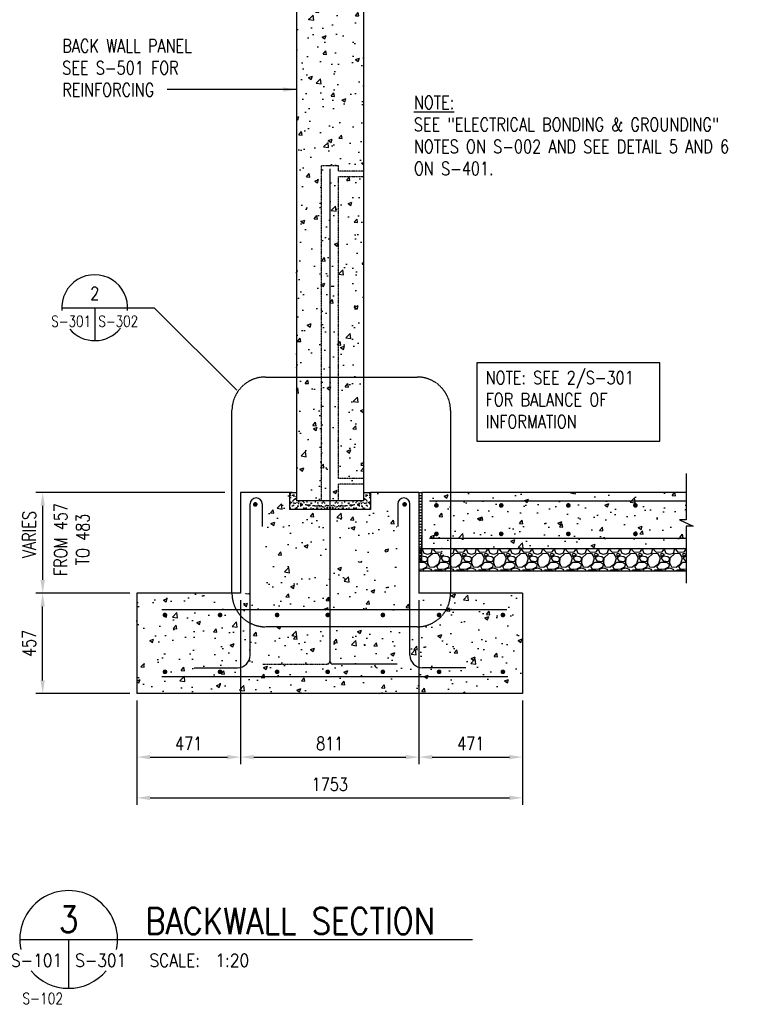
# Model space of a CAD drawing. Header units: millimetres. Extents: x 0 to 13387, y -1 to 10067.
# Tile 5 of 6: x 9946 to 13255, y 1947 to 6424. Entities that reach past the tile are written whole.
import ezdxf
from ezdxf.enums import TextEntityAlignment as Align

# ---------------------------------------------------------------- set-up
doc = ezdxf.new("R2010")
doc.units = ezdxf.units.MM
doc.linetypes.add('HIDDEN', pattern=[0.375, 0.25, -0.125])
doc.linetypes.add('HIDDEN2', pattern=[0.1875, 0.125, -0.0625])
for name, color, linetype in [('S-ANNO-DIMS', 2, 'Continuous'), ('S-ANNO-PATT', 1, 'Continuous'), ('S-ANNO-SYMB_4', 4, 'Continuous'), ('S-ANNO-SYMB_5', 5, 'Continuous'), ('S-ANNO-TEXT', 3, 'Continuous'), ('S-ANNO-TEXT14', 14, 'Continuous'), ('S-SECT-CONC', 3, 'Continuous'), ('S-SECT-HIDE', 2, 'HIDDEN2'), ('S-SECT-MBND', 1, 'Continuous'), ('S-SECT-PATT', 1, 'Continuous'), ('S-SECT-RBAR', 5, 'Continuous'), ('S-STRL-MISC', 11, 'Continuous')]:
    doc.layers.add(name, color=color, linetype=linetype)
doc.styles.add('BASE16', font='romans.shx', dxfattribs={"width": 0.8})
doc.styles.add('DETNO', font='romans', dxfattribs={"width": 0.7})
doc.styles.add('ROMANS', font='ROMANS.shx', dxfattribs={"width": 0.8})
doc.styles.add('TAGS', font='romans', dxfattribs={"width": 0.5})
doc.dimstyles.new('DIM16', dxfattribs={"dimscale": 16, "dimtxt": 0.125, "dimasz": 0.09375, "dimexe": 0.0625, "dimexo": 0.0625, "dimgap": 0.0625, "dimtad": 1, "dimdec": 4, "dimzin": 3, "dimdsep": 46, "dimlunit": 4, "dimtxsty": 'BASE16', "dimblk": 'ARCHTICK', "dimcen": 0.09, "dimdle": 0.0625, "dimclrd": 256, "dimclre": 256, "dimclrt": 4, "dimadec": 0, "dimazin": 0, "dimtfac": 1, "dimtdec": 4, "dimtmove": 0, "dimatfit": 2, "dimfxl": 1, "dimfrac": 2, "dimtolj": 1, "dimtzin": 0, "dimlwd": -1, "dimlwe": -1, "dimarcsym": 0})

# ---------------------------------------------------------------- blocks, each defined once
blk = doc.blocks.new('SECTOR BUBBLE')
for p, q in [((-0.5, 0), (0.5, 0)), ((0, 0), (0, -0.5))]:
    blk.add_line(p, q)
for start, end in [(354.9415, 184.6306), (220.7746, 321.2747)]:
    blk.add_arc((0, 0), 0.5, start, end)
at = {"style": 'DETNO', "width": 0.7}
blk.add_attdef('DRAWING', text='', height=0.225, dxfattribs=at).set_placement((0, 0.057), align=Align.CENTER)
at = {"style": 'TAGS', "width": 0.4, "flags": 1}
blk.add_attdef('DET_NAME', (-0.065, -0.025), '', height=0.225, dxfattribs=at)
at = {"style": 'TAGS', "width": 0.5}
blk.add_attdef('REF', text='', height=0.225, dxfattribs=at).set_placement((-0.055, -0.289), align=Align.RIGHT)
blk.add_attdef('SHEET', (0.055, -0.289), '', height=0.225, dxfattribs=at)
blk = doc.blocks.new('*D55')
at = {"color": 2, "transparency": 16777216}
for p, q in [((10948.7, 3784.9), (10948.7, 3039.6)), ((10477.7, 3328.1), (10477.7, 3039.6)), ((10537.7, 3071.2), (10888.7, 3071.2))]:
    blk.add_line(p, q, dxfattribs=at)
for points in [[(10537.7, 3081.2), (10537.7, 3061.2), (10477.7, 3071.2)], [(10888.7, 3081.2), (10888.7, 3061.2), (10948.7, 3071.2)]]:
    blk.add_solid(points, dxfattribs=at)
at = {"layer": 'Defpoints', "color": 0, "transparency": 16777216}
for p in [(10948.7, 3816.5), (10477.7, 3359.7), (10948.7, 3071.2)]:
    blk.add_point(p, dxfattribs=at)
at = {"color": 3, "transparency": 16777216, "insert": (10713.2, 3132.8), "char_height": 60, "attachment_point": 5, "style": 'BASE16'}
blk.add_mtext('\\A1;471', dxfattribs=at)
blk = doc.blocks.new('*D56')
at = {"color": 2, "transparency": 16777216}
for p, q in [((10948.7, 3784.9), (10948.7, 3039.6)), ((11759.1, 3784.9), (11759.1, 3039.6)), ((11008.7, 3071.2), (11699.1, 3071.2))]:
    blk.add_line(p, q, dxfattribs=at)
for points in [[(11008.7, 3081.2), (11008.7, 3061.2), (10948.7, 3071.2)], [(11699.1, 3081.2), (11699.1, 3061.2), (11759.1, 3071.2)]]:
    blk.add_solid(points, dxfattribs=at)
at = {"layer": 'Defpoints', "color": 0, "transparency": 16777216}
for p in [(10948.7, 3816.5), (11759.1, 3816.5), (11759.1, 3071.2)]:
    blk.add_point(p, dxfattribs=at)
at = {"color": 3, "transparency": 16777216, "insert": (11353.9, 3132.8), "char_height": 60, "attachment_point": 5, "style": 'BASE16'}
blk.add_mtext('\\A1;811', dxfattribs=at)
blk = doc.blocks.new('*D57')
at = {"color": 2, "transparency": 16777216}
for p, q in [((11759.1, 3784.9), (11759.1, 3039.6)), ((12230.1, 3328.1), (12230.1, 3039.6)), ((11819.1, 3071.2), (12170.1, 3071.2))]:
    blk.add_line(p, q, dxfattribs=at)
for points in [[(11819.1, 3081.2), (11819.1, 3061.2), (11759.1, 3071.2)], [(12170.1, 3081.2), (12170.1, 3061.2), (12230.1, 3071.2)]]:
    blk.add_solid(points, dxfattribs=at)
at = {"layer": 'Defpoints', "color": 0, "transparency": 16777216}
for p in [(11759.1, 3816.5), (12230.1, 3359.7), (12230.1, 3071.2)]:
    blk.add_point(p, dxfattribs=at)
at = {"color": 3, "transparency": 16777216, "insert": (11994.6, 3132.8), "char_height": 60, "attachment_point": 5, "style": 'BASE16'}
blk.add_mtext('\\A1;471', dxfattribs=at)
blk = doc.blocks.new('*D58')
at = {"color": 2, "transparency": 16777216}
for p, q in [((10477.7, 3328.1), (10477.7, 2854.4)), ((12230.1, 3328.1), (12230.1, 2854.4)), ((10537.7, 2886), (12170.1, 2886))]:
    blk.add_line(p, q, dxfattribs=at)
for points in [[(10537.7, 2896), (10537.7, 2876), (10477.7, 2886)], [(12170.1, 2896), (12170.1, 2876), (12230.1, 2886)]]:
    blk.add_solid(points, dxfattribs=at)
at = {"layer": 'Defpoints', "color": 0, "transparency": 16777216}
for p in [(10477.7, 3359.7), (12230.1, 3359.7), (12230.1, 2886)]:
    blk.add_point(p, dxfattribs=at)
at = {"color": 3, "transparency": 16777216, "insert": (11353.9, 2947.6), "char_height": 60, "attachment_point": 5, "style": 'BASE16'}
blk.add_mtext('\\A1;1753', dxfattribs=at)

msp = doc.modelspace()

# ---------------------------------------------------------------- hatches: boundary and pattern name
at = {"layer": 'S-ANNO-DIMS'}
h = msp.add_hatch(dxfattribs=at)
h.set_pattern_fill('AR-SAND', color=256, scale=11.999976, style=0)
h.set_pattern_definition([(142.50437, (21688.284, 2845.631), (0.754156, 23.121897), [0, -18.239964, 0, -20.39996, 0, -19.49996]), (172.50437, (21688.284, 2845.63), (-21.23986, 33.86407), [0, -9.83998, 0, -16.439967, 0, -6.299987]), (212.50437, (21703.044, 2845.632), (-37.369633, 0.06506), [0, -5.999988, 0, -21.599957, 0, -28.199944]), (222.50437, (21703.044, 2845.632), (-36.07425, 10.52934), [0, -2.999994, 0, -14.159972, 0, -16.199968])])
h.paths.add_polyline_path([(11171.3, 4273.9), (11202.7, 4273.9), (11202.7, 4235.8), (11354.9, 4235.8), (11354.9, 4197.7), (11171.3, 4197.7)])
h = msp.add_hatch(dxfattribs=at)
h.set_pattern_fill('AR-SAND', color=256, scale=11.999976, style=0)
h.set_pattern_definition([(37.5, (1021.672, 2844.843), (-0.75592, 23.12184), [0, -18.239964, 0, -20.39996, 0, -19.49996]), (7.5, (1021.672, 2844.843), (21.23728, 33.865685), [0, -9.83998, 0, -16.439967, 0, -6.299987]), (327.5, (1006.912, 2844.843), (37.369628, 0.06791), [0, -5.999988, 0, -21.599957, 0, -28.199944]), (317.5, (1006.912, 2844.843), (36.07345, 10.53209), [0, -2.999994, 0, -14.159972, 0, -16.199968])])
h.paths.add_polyline_path([(11538.5, 4273.9), (11507.2, 4273.9), (11507.2, 4235.8), (11354.9, 4235.8), (11354.9, 4197.7), (11538.5, 4197.7)])
at = {"layer": 'S-ANNO-PATT'}
h = msp.add_hatch(dxfattribs=at)
h.set_pattern_fill('GRAVEL', color=256, scale=99.9998, style=0)
h.set_pattern_definition([(228.0128, (5269.005, 2012.352), (-799.998223, -899.998334), [13.4536, -1331.9061]), (184.9697, (5260.005, 2002.352), (1199.9977052, 99.9989307), [23.0868, -2285.5879]), (132.5104, (5237.005, 2000.352), (999.997072, -1099.9986674), [16.2788, -1611.6]), (267.2737, (5198.005, 1975.352), (99.9994018, 1999.9960295), [21.0238, -2081.3516]), (292.8337, (5197.005, 1954.3523), (-499.9999905, 1199.9972412), [20.6155, -2040.9332]), (357.2737, (5205.005, 1935.3523), (-1999.9960295, 99.9994018), [21.0238, -2081.3516]), (37.6942, (5226.005, 1934.3523), (-1299.9981346, -999.9970405), [27.8028, -2752.4794]), (72.2553, (5248.005, 1951.3523), (699.9996763, 2199.9952231), [26.24875, -2598.6269]), (121.4296, (5256.005, 1976.352), (-799.9992234, 1299.9969037), [21.095, -2088.4031]), (175.2364, (5245.005, 1994.352), (1099.997895, -99.998953), [24.0832, -1180.0739]), (222.3974, (5221.005, 1996.3522), (-1199.9983351, -1099.9970082), [31.1447, -3083.3313]), (138.8141, (5297.005, 1974.352), (-699.998895, 599.998531), [10.6301, -1052.3823]), (171.4692, (5289.005, 1981.352), (1299.9972285, -200.000391), [20.2237, -2002.1471]), (225, (5269.005, 1984.35), (-1e-14, -99.9998), [14.1421, -127.279]), (203.1986, (5262.005, 1996.352), (499.998973, 199.999733), [7.6158, -753.96]), (291.8014, (5255.005, 1993.352), (-99.99979, 299.999427), [10.7703, -527.7451]), (30.9638, (5259.005, 1983.352), (299.999202, 199.99985), [17.4929, -565.6012]), (161.5651, (5274.005, 1992.352), (199.99964, -99.99964), [12.6491, -303.5781]), (16.3895, (5197.005, 1993.352), (999.99822, 299.998671), [17.72, -1754.281]), (70.3462, (5214.005, 1998.352), (-399.998725, -1099.9980136), [14.8661, -1471.7379]), (293.1986, (5274.005, 2012.352), (-199.999733, 499.998973), [15.2315, -746.3443]), (343.6105, (5280.005, 1998.352), (-999.99822, 299.998671), [17.72, -1754.281]), (339.444, (5197.005, 1931.352), (-499.999184, 199.9992), [17.088, -837.3107]), (294.7751, (5213.005, 1925.352), (-499.998219, 1099.998142), [14.3178, -1417.4615]), (66.8014, (5275.005, 1912.352), (199.999733, 499.998973), [15.2315, -746.3443]), (17.354, (5281.005, 1926.3523), (-1299.997602, -399.9986502), [16.7631, -1659.5391]), (69.444, (5226.005, 1912.352), (-199.9992, -499.999184), [8.544, -845.8547]), (101.3099, (5269.005, 1912.352), (-99.999563, 399.999275), [5.099, -504.8019]), (165.9638, (5268.005, 1917.352), (299.999455, -99.999606), [20.6155, -391.6942]), (186.009, (5248.005, 1922.3523), (999.997975, 99.9997317), [19.105, -1891.3885]), (303.6901, (5259.005, 1974.352), (-99.99993, 199.99956), [14.4222, -346.1322]), (353.1572, (5267.005, 1962.3523), (1699.9965365, -200.0003998), [25.17935, -2492.7513]), (60.9454, (5292.005, 1959.352), (-399.999203, -699.998638), [10.2956, -1019.2654]), (90, (5297, 1968.35), (-99.9998, 99.9998), [6, -93.9998]), (120.2564, (5246.005, 1925.352), (399.998689, -699.9988456), [13.8924, -1375.3492]), (48.0128, (5239.005, 1937.352), (799.998223, 899.998334), [26.9071, -1318.4526]), (0, (5257, 1957.35), (99.9998, 99.9998), [26, -73.9999]), (325.3048, (5283.005, 1957.352), (-999.997426, 699.999461), [15.8114, -1565.3243]), (254.0546, (5296.005, 1948.352), (-99.99979, -399.999213), [14.5602, -713.4494]), (207.646, (5292.0048, 1934.3523), (-1899.9957807, -999.9987713), [23.7065, -2346.9427]), (175.4261, (5271.005, 1923.3523), (-1299.9974558, 99.9992801), [25.07985, -2482.9024])])
h.paths.add_polyline_path([(12972.6, 4019.9), (12003.4, 4019.9), (12003.4, 3917.9), (12972.6, 3917.9)])
h.paths.add_polyline_path([(11759.2, 3961.9), (11759.2, 3917.9), (12003.4, 3917.9), (12003.4, 4019.9), (11900.1, 4019.9), (11900.1, 3991.4), (11864.1, 3991.4), (11864.1, 4019.9), (11761.6, 4019.9), (11761.6, 3961.9)])
at = {"layer": 'S-SECT-PATT'}
h = msp.add_hatch(dxfattribs=at)
h.set_pattern_fill('AR-CONC', color=256, scale=25.4, style=0)
h.set_pattern_definition([(50, (1021.67, 2844.84), (182.184, -15.939), [19.05, -209.55]), (355, (1021.67, 2844.84), (-35.2428, 191.0568), [15.24, -167.64]), (100.4514, (1036.85, 2843.52), (146.9414, 175.1176), [16.19, -178.09]), (46.1842, (1021.67, 2895.64), (271.0792, -42.042), [28.575, -314.325]), (96.6356, (1044.26, 2892.14), (237.4043, 247.426), [24.285, -267.135]), (351.1842, (1021.67, 2895.64), (237.404, 247.426), [22.86, -251.46]), (21, (1047.07, 2882.94), (151.6144, -102.2652), [19.05, -209.55]), (326, (1047.07, 2882.94), (61.802, 184.188), [15.24, -167.64]), (71.4514, (1059.7, 2874.42), (213.4165, 81.9227), [16.19, -178.09]), (37.5, (1021.67, 2844.843), (3.0886, 84.55504), [0, -165.608, 0, -170.18, 0, -168.275]), (7.5, (1021.67, 2844.84), (66.81966, 100.1806), [0, -97.028, 0, -161.798, 0, -64.135]), (327.5, (965.03, 2844.843), (135.5909, -5.72894), [0, -63.5, 0, -198.12, 0, -262.89]), (317.5, (939.63, 2844.84), (148.1293, 25.4267), [0, -82.55, 0, -131.572, 0, -186.69])])
h.paths.add_polyline_path([(11507.4, 8404.8), (11202.8, 8404.8), (11202.6, 4799.3), (11316.9, 4799.3), (11316.9, 5759.8), (11392.9, 5759.8), (11392.9, 5734.4), (11507.2, 5734.4)])
h.paths.add_polyline_path([(11507.2, 5709), (11392.9, 5709), (11392.9, 4799.3), (11507.2, 4799.3)], flags=16)
h.paths.add_polyline_path([(11507.2, 4799.3), (11392.9, 4799.3), (11392.9, 4337.4), (11507.2, 4337.4)])
h.paths.add_polyline_path([(11316.9, 4799.3), (11202.6, 4799.3), (11202.6, 4235.8), (11316.9, 4235.8)])
h.paths.add_polyline_path([(11392.9, 5709), (11507.2, 5709), (11507.2, 5734.4), (11392.9, 5734.4), (11392.9, 5759.8), (11316.9, 5759.8), (11316.9, 4799.3), (11392.9, 4799.3)], flags=17)
h.paths.add_polyline_path([(11392.9, 4312), (11507.2, 4312), (11507.2, 4337.4), (11392.9, 4337.4), (11392.9, 4799.3), (11354.9, 4799.3), (11354.9, 4235.8), (11392.9, 4235.8)])
h.paths.add_polyline_path([(11354.9, 4799.3), (11316.9, 4799.3), (11316.9, 4235.8), (11354.9, 4235.8)])
h = msp.add_hatch(dxfattribs=at)
h.set_pattern_fill('AR-CONC', color=256, scale=25.4, style=0)
h.set_pattern_definition([(50, (4877.9, 2844.67), (182.184, -15.939), [19.05, -209.55]), (355, (4877.9, 2844.67), (-35.243, 191.057), [15.24, -167.64]), (100.4514, (4893.09, 2843.34), (146.9414, 175.1176), [16.19, -178.09]), (46.1842, (4877.9, 2895.47), (271.079, -42.042), [28.575, -314.325]), (96.6356, (4900.5, 2891.97), (237.404, 247.426), [24.285, -267.135]), (351.184, (4877.9, 2895.47), (237.404, 247.426), [22.86, -251.46]), (21, (4903.3, 2882.77), (151.6144, -102.2652), [19.05, -209.55]), (326, (4903.3, 2882.77), (61.802, 184.188), [15.24, -167.64]), (71.4514, (4915.94, 2874.25), (213.4165, 81.9227), [16.19, -178.09]), (37.5, (4877.906, 2844.67), (3.0886, 84.55504), [0, -165.608, 0, -170.18, 0, -168.275]), (7.5, (4877.91, 2844.67), (66.8197, 100.1806), [0, -97.028, 0, -161.798, 0, -64.135]), (327.5, (4821.264, 2844.67), (135.5909, -5.72894), [0, -63.5, 0, -198.12, 0, -262.89]), (317.5, (4795.86, 2844.67), (148.1293, 25.4267), [0, -82.55, 0, -131.572, 0, -186.69])])
h.paths.add_polyline_path([(10712.5, 3772.7), (10712.5, 3816.5), (10477.7, 3816.5), (10477.7, 3435.7), (11049.7, 3435.7), (11049.7, 3511.9), (10712.5, 3511.9), (10712.5, 3479.4, -1), (10712.5, 3544.3), (10712.5, 3707.8, -1)])
h.paths.add_polyline_path([(10610.6, 3717.3, -1), (10600, 3717.3, -1)], flags=16)
h.paths.add_polyline_path([(10610.6, 3534.9, -1), (10600, 3534.9, -1)], flags=16)
h.paths.add_polyline_path([(11049.7, 3663.4), (11023.6, 3663.4, -0.269745), (10891.4, 3740.3), (10712.5, 3740.3), (10712.5, 3511.9), (11049.7, 3511.9)], flags=16)
h.paths.add_polyline_path([(10850.4, 3717.3, -1), (10861, 3717.3, -1)], flags=0)
h.paths.add_polyline_path([(10861, 3534.9, -1), (10850.4, 3534.9, -1)], flags=0)
h.paths.add_polyline_path([(10871.6, 3815.4), (10871.6, 3816.5), (10712.5, 3816.5), (10712.5, 3740.3), (10891.4, 3740.3, -0.129949)])
h.paths.add_polyline_path([(11092.8, 3940.9), (11049.7, 3938.6), (11049.7, 3816.5), (10871.6, 3816.5, 0.131762), (10891.4, 3740.3), (11092.8, 3740.3)])
h.paths.add_polyline_path([(11092.8, 3740.3), (10891.4, 3740.3, 0.269745), (11023.6, 3663.4), (11092.8, 3663.4)])
h.paths.add_polyline_path([(11092.8, 4222.2, -0.376196), (11116.7, 4249.5), (11116.7, 4273.7), (11049.7, 4273.7), (11049.7, 4039.9), (11092.8, 4046.6)])
h.paths.add_polyline_path([(11092.8, 4046.6), (11049.7, 4039.9), (11049.7, 3974.6), (11092.8, 3976.9)])
h.paths.add_polyline_path([(11354.9, 4197.5), (11171.2, 4197.5), (11171.2, 4273.7), (11116.7, 4273.7), (11116.7, 4225.4, -0.414214), (11122, 4220.1, -1), (11111.5, 4220.1, -0.414214), (11116.7, 4225.4), (11116.7, 4249.5, 0.376196), (11092.8, 4222.2), (11092.8, 4046.6), (11141.6, 4054.3, -0.724798), (11092.8, 4016.4), (11092.8, 3976.9), (11354.9, 3990.9)])
h.paths.add_polyline_path([(11658.1, 4273.7), (11538.5, 4273.7), (11538.5, 4197.5), (11354.9, 4197.5), (11354.9, 3990.9), (11658.1, 4007.1)])
h.paths.add_polyline_path([(11587.7, 4220.1, -1), (11598.3, 4220.1, -1)], flags=16)
h.paths.add_polyline_path([(11354.9, 3954.9), (11092.8, 3940.9), (11092.8, 3740.3), (11354.9, 3740.3)])
h.paths.add_polyline_path([(11126.2, 3901, -1), (11136.7, 3901, -1)], flags=16)
h.paths.add_polyline_path([(11616.9, 3969), (11354.9, 3954.9), (11354.9, 3740.3), (11616.9, 3740.3)])
h.paths.add_polyline_path([(11586.1, 3901, -1), (11596.6, 3901, -1)], flags=16)
h.paths.add_polyline_path([(11864.3, 3816.5), (11658.1, 3816.5), (11658.1, 3971.2), (11616.9, 3969), (11616.9, 3740.3), (11844.4, 3740.3, 0.131762)])
h.paths.add_polyline_path([(11354.9, 3740.3), (11092.8, 3740.3), (11092.8, 3663.4), (11354.9, 3663.4)], flags=16)
h.paths.add_polyline_path([(11120.1, 3717.3, -1), (11109.5, 3717.3, -1)], flags=0)
h.paths.add_polyline_path([(11616.9, 3740.3), (11354.9, 3740.3), (11354.9, 3663.4), (11616.9, 3663.4)], flags=16)
h.paths.add_polyline_path([(11589.8, 3717.3, -1), (11600.4, 3717.3, -1)], flags=0)
h.paths.add_polyline_path([(11844.4, 3740.3), (11616.9, 3740.3), (11616.9, 3663.4), (11712.3, 3663.4, 0.269745)])
h.paths.add_polyline_path([(12140.4, 3712, -0.414214), (12135.1, 3717.3, -0.414214), (12140.4, 3722.6), (12140.4, 3740.3), (11092.8, 3740.3), (11092.8, 3610.7, -0.343513), (11049.7, 3555.2), (11049.7, 3511.9), (12140.4, 3511.9), (12140.4, 3529.6, -0.414214), (12135.1, 3534.9, -0.414214), (12140.4, 3540.2)])
h.paths.add_polyline_path([(11120.1, 3534.9, -1), (11109.5, 3534.9, -1)], flags=16)
h.paths.add_polyline_path([(11350, 3534.9, -1), (11339.4, 3534.9, -1)], flags=16)
h.paths.add_polyline_path([(11339.4, 3717.3, -1), (11350, 3717.3, -1)], flags=0)
h.paths.add_polyline_path([(11589.8, 3534.9, -1), (11600.4, 3534.9, -1)], flags=16)
h.paths.add_polyline_path([(11845.3, 3534.9, -1), (11855.9, 3534.9, -1)], flags=16)
h.paths.add_polyline_path([(11845.3, 3717.3, -1), (11855.9, 3717.3, -1)], flags=16)
h.paths.add_polyline_path([(11658.1, 3511.9), (11049.7, 3511.9), (11049.7, 3435.7), (11658.1, 3435.7)])
h.paths.add_polyline_path([(12140.4, 3511.9), (11658.1, 3511.9), (11658.1, 3435.7), (12140.4, 3435.7)])
h.paths.add_polyline_path([(12230.1, 3816.5), (11864.3, 3816.5), (11864.3, 3815.4, -0.129949), (11844.4, 3740.3), (12140.4, 3740.3), (12140.4, 3722.6, -0.414214), (12145.7, 3717.3, -0.414214), (12140.4, 3712), (12140.4, 3540.2, -0.414214), (12145.7, 3534.9, -0.414214), (12140.4, 3529.6), (12140.4, 3435.7), (12230.1, 3435.7)])
h = msp.add_hatch(dxfattribs=at)
h.set_pattern_fill('AR-CONC', color=256, scale=25.4, style=0)
h.set_pattern_definition([(50, (1160.67, 2844.84), (182.184, -15.939), [19.05, -209.55]), (355, (1160.67, 2844.84), (-35.2428, 191.0568), [15.24, -167.64]), (100.4514, (1175.85, 2843.52), (146.9414, 175.1176), [16.19, -178.09]), (46.1842, (1160.67, 2895.64), (271.0792, -42.042), [28.575, -314.325]), (96.6356, (1183.26, 2892.14), (237.4043, 247.426), [24.285, -267.135]), (351.1842, (1160.67, 2895.64), (237.404, 247.426), [22.86, -251.46]), (21, (1186.07, 2882.94), (151.6144, -102.2652), [19.05, -209.55]), (326, (1186.07, 2882.94), (61.802, 184.188), [15.24, -167.64]), (71.4514, (1198.7, 2874.42), (213.4165, 81.9227), [16.19, -178.09]), (37.5, (1160.67, 2844.843), (3.0886, 84.55504), [0, -165.608, 0, -170.18, 0, -168.275]), (7.5, (1160.67, 2844.84), (66.81966, 100.1806), [0, -97.028, 0, -161.798, 0, -64.135]), (327.5, (1104.03, 2844.843), (135.5909, -5.72894), [0, -63.5, 0, -198.12, 0, -262.89]), (317.5, (1078.63, 2844.84), (148.1293, 25.4267), [0, -82.55, 0, -131.572, 0, -186.69])])
h.paths.add_polyline_path([(12972.6, 4121.2), (13004.8, 4121.2), (12942.2, 4149.5), (12972.6, 4149.5), (12972.6, 4273.9), (11761.6, 4273.9), (11761.6, 4019.9), (12972.6, 4019.9)])
h = msp.add_hatch(dxfattribs=at)
h.set_pattern_fill('AR-CONC', color=256, scale=25.4, style=0)
h.set_pattern_definition([(50, (4877.9, 2844.67), (182.184, -15.939), [19.05, -209.55]), (355, (4877.9, 2844.67), (-35.243, 191.057), [15.24, -167.64]), (100.4514, (4893.09, 2843.34), (146.9414, 175.1176), [16.19, -178.09]), (46.1842, (4877.9, 2895.47), (271.079, -42.042), [28.575, -314.325]), (96.6356, (4900.5, 2891.97), (237.404, 247.426), [24.285, -267.135]), (351.184, (4877.9, 2895.47), (237.404, 247.426), [22.86, -251.46]), (21, (4903.3, 2882.77), (151.6144, -102.2652), [19.05, -209.55]), (326, (4903.3, 2882.77), (61.802, 184.188), [15.24, -167.64]), (71.4514, (4915.94, 2874.25), (213.4165, 81.9227), [16.19, -178.09]), (37.5, (4877.906, 2844.67), (3.0886, 84.55504), [0, -165.608, 0, -170.18, 0, -168.275]), (7.5, (4877.91, 2844.67), (66.8197, 100.1806), [0, -97.028, 0, -161.798, 0, -64.135]), (327.5, (4821.264, 2844.67), (135.5909, -5.72894), [0, -63.5, 0, -198.12, 0, -262.89]), (317.5, (4795.86, 2844.67), (148.1293, 25.4267), [0, -82.55, 0, -131.572, 0, -186.69])])
h.paths.add_polyline_path([(10477.7, 3435.7), (12230.1, 3435.7), (12230.1, 3359.7), (10477.7, 3359.7)])

# ---------------------------------------------------------------- linework, layer by layer
at = {"layer": 'S-ANNO-DIMS'}
for p in [(10436, 5114.3), (10931.2, 4739.9)]:
    msp.add_line(p, (10556.7, 5114.3), dxfattribs=at)
at = {"layer": 'S-ANNO-DIMS', "color": 2}
for p, q in [((10876.6, 4273.9), (10018.4, 4273.9)), ((10050, 3876.7), (10050, 4213.9)), ((10446.2, 3816.7), (10018.4, 3816.7)), ((10446.2, 3816.7), (10018.4, 3816.7)), ((10049.9, 3419.7), (10049.9, 3756.5)), ((10446.1, 3359.7), (10018.3, 3359.7))]:
    msp.add_line(p, q, dxfattribs=at)
at = {"layer": 'S-ANNO-DIMS'}
msp.add_lwpolyline([(11759.2, 3961.9), (11772.2, 3961.9), (11772.2, 4072.3)], dxfattribs=at)
at = {"layer": 'S-ANNO-DIMS', "color": 2}
for points in [[(10040, 4213.9), (10060, 4213.9), (10050, 4273.9)], [(10040, 3876.7), (10060, 3876.7), (10050, 3816.7)], [(10040, 3756.7), (10060, 3756.7), (10050, 3816.7)], [(10039.9, 3419.7), (10059.9, 3419.7), (10049.9, 3359.7)]]:
    msp.add_solid(points, dxfattribs=at)
at = {"layer": 'S-ANNO-PATT'}
for p, q in [((11759.2, 4273.9), (11772.2, 4273.9)), ((11759.2, 4260.9), (11772.2, 4260.9)), ((11759.2, 4247.9), (11772.2, 4247.9)), ((11759.2, 4234.9), (11772.2, 4234.9)), ((11759.2, 4221.9), (11772.2, 4221.9)), ((11759.2, 4208.9), (11772.2, 4208.9)), ((11759.2, 4195.9), (11772.2, 4195.9)), ((11759.2, 4182.9), (11772.2, 4182.9)), ((11759.2, 4169.9), (11772.2, 4169.9)), ((11759.2, 4156.9), (11772.2, 4156.9)), ((11759.2, 4143.9), (11772.2, 4143.9)), ((11759.2, 4130.9), (11772.2, 4130.9)), ((11759.2, 4117.9), (11772.2, 4117.9)), ((11759.2, 4104.9), (11772.2, 4104.9)), ((11759.2, 4091.9), (11772.2, 4091.9)), ((11759.2, 4078.9), (11772.2, 4078.9)), ((11759.2, 4065.9), (11772.2, 4065.9)), ((11759.2, 4052.9), (11772.2, 4052.9)), ((11759.2, 4039.9), (11772.2, 4039.9)), ((11759.2, 4026.9), (11772.2, 4026.9)), ((11759.2, 4013.9), (11772.2, 4013.9)), ((11759.2, 4000.9), (11772.2, 4000.9)), ((11759.2, 3987.9), (11772.2, 3987.9)), ((11759.2, 3974.9), (11772.2, 3974.9))]:
    msp.add_line(p, q, dxfattribs=at)
at = {"layer": 'S-ANNO-SYMB_5'}
for p, q in [((9945.6, 2242.2), (10515.8, 2242.2)), ((10167.8, 2242.2), (10167.8, 2020)), ((10515.8, 2242.2), (12002.3, 2242.2))]:
    msp.add_line(p, q, dxfattribs=at)
at = {"layer": 'S-ANNO-SYMB_5', "color": 1, "linetype": 'HIDDEN', "ltscale": 7}
msp.add_lwpolyline([(11061.7, 4799.3), (11750.4, 4799.3, -0.414214), (11902.4, 4647.3), (11902.4, 3815.6, -0.414214), (11750.4, 3663.6), (11061.7, 3663.6, -0.414214), (10909.7, 3815.6), (10909.7, 4647.3, -0.414214)], format="xyb", close=True, dxfattribs=at)
at = {"layer": 'S-ANNO-SYMB_5'}
for start, end in [(348.1652, 191.8348), (220.0956, 319.9044)]:
    msp.add_arc((10167.8, 2242.2), 222.2, start, end, dxfattribs=at)
at = {"layer": 'S-ANNO-TEXT'}
msp.add_lwpolyline([(12022.2, 4507.1), (12852.6, 4507.1), (12852.6, 4863.6), (12022.2, 4863.6)], close=True, dxfattribs=at)
at = {"layer": 'S-SECT-CONC'}
for p, q in [((11202.8, 9307.7), (11202.6, 4235.8)), ((11507.4, 8692.5), (11507.2, 4235.8)), ((11183.6, 4273.9), (10948.7, 4273.7)), ((10948.7, 4273.7), (10948.7, 3816.5)), ((11171.2, 4273.9), (11171.2, 4197.7)), ((11759.1, 4273.9), (11538.5, 4273.9)), ((11538.5, 4273.9), (11538.5, 4197.7)), ((11759.1, 4273.7), (11759.1, 3816.5)), ((11772.2, 4273.9), (11772.2, 4019.9)), ((12972.6, 4273.9), (11772.2, 4273.9)), ((11507.2, 4235.8), (11202.6, 4235.8)), ((11538.5, 4197.7), (11171.2, 4197.7)), ((11772.2, 4019.9), (12972.6, 4019.9)), ((10477.7, 3816.5), (10477.7, 3359.7)), ((10948.7, 3816.5), (10477.7, 3816.5)), ((12230.1, 3816.5), (11759.1, 3816.5)), ((12230.1, 3816.5), (12230.1, 3359.7)), ((12230.1, 3359.7), (10477.7, 3359.7))]:
    msp.add_line(p, q, dxfattribs=at)
msp.add_lwpolyline([(12972.6, 4361.3), (12972.6, 4149.5), (12942.2, 4149.5), (13004.8, 4121.2), (12972.6, 4121.2), (12972.6, 3862.3)], dxfattribs=at)
at = {"layer": 'S-SECT-HIDE', "linetype": 'HIDDEN2', "ltscale": 10}
for p, q in [((11316.9, 4235.8), (11316.9, 5759.8)), ((11392.9, 5759.8), (11316.9, 5759.8)), ((11392.9, 5734.4), (11392.9, 5759.8)), ((11507.2, 5734.4), (11392.9, 5734.4)), ((11392.9, 4337.4), (11392.9, 5709)), ((11507.2, 5709), (11392.9, 5709)), ((11507.2, 4337.4), (11392.9, 4337.4)), ((11392.9, 4235.8), (11392.9, 4312)), ((11507.2, 4312), (11392.9, 4312))]:
    msp.add_line(p, q, dxfattribs=at)
at = {"layer": 'S-SECT-MBND'}
for p, q in [((11171.2, 4273.9), (11202.6, 4273.9)), ((11507.2, 4273.9), (11538.5, 4273.9))]:
    msp.add_line(p, q, dxfattribs=at)
at = {"layer": 'S-SECT-RBAR'}
for p, q in [((11354.9, 5746.3), (11355, 3507.9)), ((10991.8, 3534.7), (10991.8, 4222.2)), ((11046.9, 4222.2), (11046.9, 4120.2)), ((11662.9, 4222.2), (11662.9, 4120.2)), ((11717.9, 3534.7), (11717.9, 4222.2)), ((12157.7, 3740.3), (10591.7, 3740.3)), ((11659.9, 3494.5), (11367.9, 3494.5)), ((10737.8, 3477.5), (10934.7, 3477.5)), ((11971.9, 3477.5), (11775.1, 3477.5)), ((12162.1, 3435.9), (10591.7, 3435.9))]:
    msp.add_line(p, q, dxfattribs=at)
at = {"layer": 'S-SECT-RBAR', "linetype": 'Continuous', "ltscale": 0.371}
for p, q in [((11806.5, 4236.1), (12972.6, 4236.1)), ((11806.5, 4065.9), (12972.6, 4065.9))]:
    msp.add_line(p, q, dxfattribs=at)
at = {"layer": 'S-SECT-RBAR', "linetype": 'HIDDEN2'}
msp.add_line((11049.9, 3494.5), (11341.9, 3494.5), dxfattribs=at)
at = {"layer": 'S-SECT-RBAR', "const_width": 10.6}
for points in [[(11010.5, 4220.1, 1), (11021, 4220.1, 1)], [(11699.3, 4220.1, -1), (11688.7, 4220.1, -1)], [(11833.2, 4215.5, 1), (11843.8, 4215.5, 1)], [(12127.4, 4215.5, 1), (12138, 4215.5, 1)], [(12432.2, 4215.5, 1), (12442.8, 4215.5, 1)], [(12737, 4215.5, 1), (12747.6, 4215.5, 1)], [(11833.2, 4086.1, 1), (11843.8, 4086.1, 1)], [(12127.4, 4086.1, 1), (12138, 4086.1, 1)], [(12432.2, 4086.1, 1), (12442.8, 4086.1, 1)], [(12737, 4086.1, 1), (12747.6, 4086.1, 1)], [(10610.6, 3717.3, 1), (10600, 3717.3, 1)], [(10850.4, 3717.3, -1), (10861, 3717.3, -1)], [(11109.5, 3717.3, -1), (11120.1, 3717.3, -1)], [(11339.4, 3717.3, -1), (11350, 3717.3, -1)], [(11589.8, 3717.3, -1), (11600.4, 3717.3, -1)], [(11845.3, 3717.3, -1), (11855.9, 3717.3, -1)], [(12135.1, 3717.3, -1), (12145.7, 3717.3, -1)], [(10610.6, 3458.9, -1), (10600, 3458.9, -1)], [(10850.4, 3458.9, 1), (10861, 3458.9, 1)], [(11109.5, 3458.9, 1), (11120.1, 3458.9, 1)], [(11339.4, 3458.9, 1), (11350, 3458.9, 1)], [(11589.8, 3458.9, 1), (11600.4, 3458.9, 1)], [(11845.3, 3458.9, 1), (11855.9, 3458.9, 1)], [(12135.1, 3458.9, 1), (12145.7, 3458.9, 1)]]:
    msp.add_lwpolyline(points, format="xyb", close=True, dxfattribs=at)
at = {"layer": 'S-SECT-RBAR'}
for centre, radius, start, end in [((11019.4, 4222.2), 27.5, 0, 180), ((11690.4, 4222.2), 27.5, 0, 180), ((10934.7, 3534.7), 57.1, 270, 0), ((11367.9, 3507.5), 13, 180, 270), ((11775.1, 3534.7), 57.2, 180, 270), ((11570.5, 3490.7), 13, 180, 270)]:
    msp.add_arc(centre, radius, start, end, dxfattribs=at)
at = {"layer": 'S-SECT-RBAR', "linetype": 'HIDDEN2'}
msp.add_arc((11341.9, 3507.5), 13, 270, 0, dxfattribs=at)
at = {"layer": 'S-STRL-MISC'}
msp.add_line((11759.2, 3917.9), (12972.6, 3917.9), dxfattribs=at)

# ---------------------------------------------------------------- block references
at = {"layer": 'S-ANNO-SYMB_4'}
ref = msp.add_blockref('SECTOR BUBBLE', (10286.3, 5114.3), dxfattribs=dict(at, xscale=299.4354545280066, yscale=299.4354545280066, zscale=299.4354545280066))
ref.add_attrib('DRAWING', '2', dxfattribs={"layer": '0', "color": 4, "height": 60, "style": 'ROMANS', "width": 0.796875}).set_placement((10286.3, 5131.5), align=Align.BOTTOM_CENTER)
ref.add_attrib('SHEET', 'S-302', (10302.8, 5027.7), dxfattribs={"layer": '0', "color": 4, "height": 50, "style": 'ROMANS', "width": 0.796875})
ref.add_attrib('REF', 'S-301', dxfattribs={"layer": '0', "color": 4, "height": 50, "style": 'ROMANS', "width": 0.796875}).set_placement((10269.9, 5027.7), align=Align.RIGHT)

# ---------------------------------------------------------------- texts
at = {"layer": 'S-ANNO-TEXT', "style": 'ROMANS', "width": 0.85}
msp.add_text('S-101', height=60, dxfattribs=at).set_placement((10138.1, 2117.2), align=Align.RIGHT)
for s, p in [('S-301', (10197.5, 2117.2)), ('SCALE:  1:20', (10535.2, 2117.2))]:
    msp.add_text(s, height=60, dxfattribs=at).set_placement(p)
at = {"layer": 'S-ANNO-TEXT', "attachment_point": 1, "style": 'BASE16'}
for s, insert, char_height, width in [('BACK WALL PANEL \\PSEE S-501 FOR REINFORCING', (10139, 6334.7), 60, 794.011), ('{\\LNOTE:}\\PSEE "ELECTRICAL BONDING & GROUNDING" NOTES ON S-002 AND SEE DETAIL 5 AND 6 ON S-401.', (11736, 6077.6), 60, 1624.355), ('NOTE: SEE 2/S-301\\PFOR BALANCE OF\\PINFORMATION', (12062, 4826.4), 60, 1490.459), ('S-102', (9958, 1999), 50.8, 1490.459)]:
    msp.add_mtext(s, dxfattribs=dict(at, insert=insert, char_height=char_height, width=width))
at = {"layer": 'S-ANNO-TEXT', "char_height": 60, "attachment_point": 5, "rotation": 90, "style": 'BASE16'}
for s, insert in [('\\A1;VARIES', (9988.4, 4083.3)), ('\\A1;FROM 457\\PTO 483', (10181.7, 4060.8)), ('\\A1;457', (9988.3, 3588.1))]:
    msp.add_mtext(s, dxfattribs=dict(at, insert=insert))
at = {"layer": 'S-ANNO-TEXT14', "style": 'ROMANS', "width": 0.85}
msp.add_text('3', height=120, dxfattribs=at).set_placement((10167.8, 2273.9), align=Align.CENTER)
msp.add_text('BACKWALL SECTION', height=120, dxfattribs=at).set_placement((10515.8, 2266.1))

# ---------------------------------------------------------------- dimensions: what is measured, and where the dimension line sits
for base, p1, p2, picture, middle in [((10948.7, 3071.2), (10477.7, 3359.7), (10948.7, 3816.5), '*D55', (10713.2, 3132.8)), ((12230.1, 3071.2), (11759.1, 3816.5), (12230.1, 3359.7), '*D57', (11994.6, 3132.8))]:
    dim = msp.add_linear_dim(base=base, p1=p1, p2=p2, dimstyle='DIM16', override={"dimscale": 20, "dimtxt": 3, "dimasz": 3, "dimexe": 1.58, "dimexo": 1.58, "dimgap": 1.58, "dimtoh": 1, "dimdec": 0, "dimlunit": 2, "dimdle": 0, "dimclrd": 2, "dimclre": 2, "dimclrt": 3, "dimtfac": 0.7, "dimtdec": 0, "dimtix": 1, "dimtmove": 1, "dimfxl": 1.6})
    dim.commit()
    dim.dimension.update_dxf_attribs({"geometry": picture, "text_midpoint": middle})
for base, p1, p2, text, picture, middle in [((11759.1, 3071.2), (10948.7, 3816.5), (11759.1, 3816.5), '811', '*D56', (11353.9, 3132.8)), ((12230.1, 2886), (10477.7, 3359.7), (12230.1, 3359.7), '1753', '*D58', (11353.9, 2947.6))]:
    dim = msp.add_linear_dim(base=base, p1=p1, p2=p2, text=text, dimstyle='DIM16', override={"dimscale": 20, "dimtxt": 3, "dimasz": 3, "dimexe": 1.58, "dimexo": 1.58, "dimgap": 1.58, "dimtoh": 1, "dimdec": 0, "dimlunit": 2, "dimdle": 0, "dimclrd": 2, "dimclre": 2, "dimclrt": 3, "dimtfac": 0.7, "dimtdec": 0, "dimtix": 1, "dimtmove": 1, "dimfxl": 1.6})
    dim.commit()
    dim.dimension.update_dxf_attribs({"geometry": picture, "text_midpoint": middle})

# ---------------------------------------------------------------- leaders
at = {"layer": 'S-ANNO-DIMS'}
msp.add_leader([(11202.7, 6106.3), (10615.4, 6106.3)], dimstyle='DIM16', override={"dimscale": 20, "dimtxt": 3, "dimasz": 3, "dimexe": 1.58, "dimexo": 1.58, "dimgap": 1.58, "dimtad": 0, "dimtoh": 1, "dimdec": 0, "dimlunit": 2, "dimdle": 0, "dimclrd": 2, "dimclre": 2, "dimtfac": 0.7, "dimtdec": 0, "dimtix": 1, "dimtmove": 1}, dxfattribs=at)

doc.saveas('drawing.dxf')
